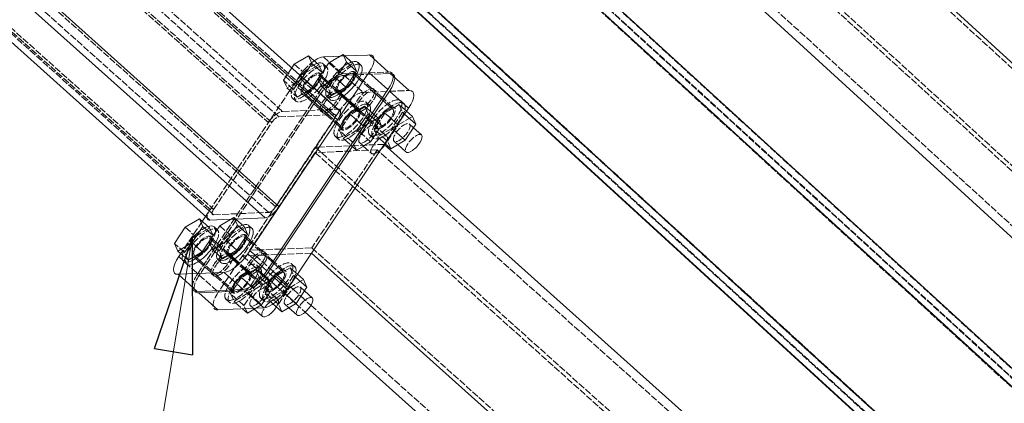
# Model space of a CAD drawing. Header units: millimetres. Extents: x -15129 to 9171, y -18789 to 5877.
# Tile 178 of 256: x -10965 to -10537, y -2488 to -2321. Entities that reach past the tile are written whole.
import ezdxf

# ---------------------------------------------------------------- set-up
doc = ezdxf.new("R2010")
doc.units = ezdxf.units.MM
doc.linetypes.add('ACAD_ISO02W100', pattern=[15, 12, -3])
for name, color, linetype in [('AS_Belki', 145, 'Continuous'), ('AS_Blachy', 30, 'Continuous'), ('AS_DIM_ON', 7, 'Continuous'), ('AS_Sruby', 9, 'Continuous')]:
    doc.layers.add(name, color=color, linetype=linetype)
doc.styles.add('Arial Narrow', font='ARIALN.TTF', dxfattribs={"height": 5})

msp = doc.modelspace()

# ---------------------------------------------------------------- linework, layer by layer
at = {"layer": 'AS_Belki', "color": 84, "linetype": 'ACAD_ISO02W100', "lineweight": 13, "ltscale": 0.25}
for p, q in [((-11963.73, -1171.94), (-9882.04, -3076.96)), ((-11922.32, -1201.97), (-9916.14, -3037.89)), ((-11996.27, -1207.22), (-9914.24, -3112.56)), ((-11996.11, -1211.45), (-9918.5, -3112.74)), ((-11922, -1210.43), (-9924.65, -3038.27)), ((-11954.54, -1245.72), (-9956.85, -3073.87)), ((-9882.27, -3072.7), (-10850.76, -2186.4)), ((-9918.15, -3040.12), (-10850.75, -2186.67)), ((-9922.41, -3040.31), (-10850.58, -2190.91)), ((-9907.88, -2914.56), (-10700.68, -2189.54)), ((-10743.42, -2195.07), (-9950.65, -2920.06)), ((-9948.4, -2919.77), (-10724.16, -2210.34)), ((-10739.21, -2222.67), (-9947.3, -2946.87)), ((-10837.8, -2271.72), (-9954.38, -3080.17)), ((-9954.61, -3075.91), (-10833.56, -2271.54)), ((-10856.44, -2404.85), (-10997.54, -2278.38)), ((-10853.36, -2402.43), (-10992.02, -2278.15)), ((-10956.09, -2276.65), (-10856.58, -2365.84)), ((-10855.08, -2365.78), (-10954.59, -2276.59)), ((-10852, -2363.36), (-10949.07, -2276.36)), ((-10945.04, -2276.19), (-10850.42, -2361)), ((-10927.62, -2275.46), (-10828.1, -2364.66)), ((-10828.02, -2362.36), (-10925.09, -2275.36)), ((-11021.52, -2279.38), (-10880.41, -2405.85)), ((-10881.83, -2403.61), (-11020.49, -2279.34)), ((-11018.99, -2279.28), (-10880.33, -2403.55)), ((-10852, -2363.36), (-10828.02, -2362.36)), ((-10850.42, -2361), (-10826.44, -2360)), ((-10880.33, -2403.55), (-10855.08, -2365.78)), ((-10853.36, -2402.43), (-10828.1, -2364.66)), ((-10834.72, -2376.48), (-10836.21, -2376.54)), ((-10836.21, -2376.54), (-10078.21, -3055.92)), ((-10834.55, -2376.47), (-10834.72, -2376.48)), ((-10820.96, -2375.91), (-10834.55, -2376.47)), ((-10806.24, -2375.29), (-10820.96, -2375.91)), ((-10836.29, -2378.84), (-10862.79, -2418.47)), ((-10809.32, -2377.72), (-10837.73, -2420.21)), ((-10836.13, -2378.83), (-10836.29, -2378.84)), ((-10836.29, -2378.84), (-10836.19, -2378.93)), ((-10836.19, -2378.93), (-10819.9, -2393.54)), ((-10809.32, -2377.72), (-10836.13, -2378.83)), ((-10808.41, -2378.53), (-10809.32, -2377.72)), ((-10051.31, -3057.1), (-10808.41, -2378.53)), ((-10819.9, -2393.54), (-10818.99, -2394.35)), ((-10818.99, -2394.35), (-10078.29, -3058.22)), ((-10880.41, -2405.85), (-10856.44, -2404.85)), ((-10872.86, -2407.83), (-10870.71, -2407.74)), ((-10863.14, -2419), (-10864.71, -2421.33)), ((-10863.7, -2417.65), (-10864.06, -2418.18)), ((-10862.79, -2418.47), (-10863.14, -2419)), ((-10862.19, -2423.52), (-10867.78, -2423.76)), ((-10867.78, -2423.76), (-10864.84, -2426.4)), ((-10860.72, -2421.17), (-10864.71, -2421.33)), ((-10864.71, -2421.33), (-10862.22, -2423.56)), ((-10862.22, -2423.56), (-10856.35, -2428.83)), ((-10858.28, -2423.36), (-10862.19, -2423.52)), ((-10859.82, -2421.13), (-10860.72, -2421.17)), ((-10850.95, -2420.76), (-10859.82, -2421.13)), ((-10857.53, -2423.33), (-10858.28, -2423.36)), ((-10857.38, -2423.32), (-10857.53, -2423.33)), ((-10852.53, -2423.12), (-10857.38, -2423.32)), ((-10837.81, -2422.51), (-10852.53, -2423.12)), ((-10837.73, -2420.21), (-10850.95, -2420.76)), ((-10837.73, -2420.21), (-10079.73, -3099.59)), ((-10864.84, -2426.4), (-10863.61, -2427.5)), ((-10863.61, -2427.5), (-10860.99, -2429.84)), ((-10860.99, -2429.84), (-10859.6, -2431.09)), ((-10859.6, -2431.09), (-10858.77, -2431.84)), ((-10858.77, -2431.84), (-10857.1, -2433.33)), ((-10856.35, -2428.83), (-10854.49, -2430.49)), ((-10854.49, -2430.49), (-10853.28, -2431.58)), ((-10853.28, -2431.58), (-10852.66, -2432.13)), ((-10852.66, -2432.13), (-10850.47, -2434.09)), ((-10857.1, -2433.33), (-10855.08, -2435.14)), ((-10855.08, -2435.14), (-10852.97, -2437.03)), ((-10850.47, -2434.09), (-10847.4, -2436.85)), ((-10847.4, -2436.84), (-10845.83, -2438.25)), ((-10852.97, -2437.03), (-10850.13, -2439.58)), ((-10850.13, -2439.58), (-10849.82, -2439.86)), ((-10849.82, -2439.86), (-10844.69, -2444.46)), ((-10845.83, -2438.25), (-10842.46, -2441.27)), ((-10844.69, -2444.46), (-10840.59, -2448.13)), ((-10842.46, -2441.27), (-10838.08, -2445.2)), ((-10838.08, -2445.2), (-10360.09, -2873.61))]:
    msp.add_line(p, q, dxfattribs=at)
at = {"layer": 'AS_Belki', "color": 145, "linetype": 'Continuous', "lineweight": 13, "ltscale": 0.25}
for p, q in [((-9905.62, -2914.27), (-10698.43, -2189.25)), ((-10742.24, -2225.15), (-9949.43, -2950.17)), ((-9880.26, -3070.47), (-10758.99, -2266.32)), ((-10842.05, -2271.89), (-9956.39, -3082.39)), ((-9920.51, -3114.97), (-10841.78, -2271.88)), ((-9912, -3114.59), (-10833.25, -2271.53)), ((-9879.8, -3078.99), (-10763.02, -2270.73)), ((-11001.56, -2278.55), (-10858.01, -2407.21)), ((-10990.52, -2278.09), (-10851.86, -2402.36)), ((-10826.6, -2364.59), (-10926.12, -2275.4)), ((-10826.44, -2360), (-10921.06, -2275.19)), ((-11025.54, -2279.55), (-10881.99, -2408.21)), ((-10851.86, -2402.36), (-10826.6, -2364.59)), ((-10048.23, -3054.67), (-10806.24, -2375.29)), ((-10881.99, -2408.21), (-10872.86, -2407.83)), ((-10870.71, -2407.74), (-10858.01, -2407.21)), ((-10837.81, -2422.51), (-10079.81, -3101.89)), ((-10840.59, -2448.13), (-10374.27, -2866.08))]:
    msp.add_line(p, q, dxfattribs=at)
at = {"layer": 'AS_Belki', "color": 145, "linetype": 'Continuous', "lineweight": 13, "ltscale": 0.25, "extrusion": (-0.68816, 0.61678, 0.382124)}
for centre, start, end in [((8988.94, -2478.54, 5993.98), 110.4226, 200.4226), ((9033.93, -2476.1, 5988.07), 20.4226, 110.4226)]:
    msp.add_arc(centre, 6, start, end, dxfattribs=at)
at = {"layer": 'AS_Belki', "color": 84, "linetype": 'ACAD_ISO02W100', "lineweight": 13, "ltscale": 0.25, "extrusion": (0.68816, -0.61678, -0.382124)}
for centre, radius, start, end in [((-9005.69, -2485.11, -6009.87), 6, 249.5774, 339.5774), ((-9005.69, -2485.11, -6009.87), 3, 249.5774, 339.5774), ((-9050.68, -2482.66, -6003.95), 6, 159.5774, 249.5774), ((-9050.68, -2482.66, -6003.95), 3, 159.5774, 249.5774)]:
    msp.add_arc(centre, radius, start, end, dxfattribs=at)
at = {"layer": 'AS_Belki', "color": 84, "linetype": 'ACAD_ISO02W100', "lineweight": 13, "ltscale": 0.25, "extrusion": (-0.68816, 0.61678, 0.382124)}
for centre, start, end in [((8988.94, -2478.54, 5993.98), 110.4226, 200.4226), ((9033.93, -2476.1, 5988.07), 20.4226, 110.4226)]:
    msp.add_arc(centre, 3, start, end, dxfattribs=at)
at = {"layer": 'AS_Blachy', "color": 145, "linetype": 'Continuous', "lineweight": 13, "ltscale": 0.25}
for p, q in [((-10828.47, -2337.14), (-10832.64, -2337.31)), ((-10825.51, -2337.01), (-10828.47, -2337.14)), ((-10813.48, -2336.51), (-10823.36, -2336.92)), ((-10812.65, -2336.48), (-10813.48, -2336.51)), ((-10804.4, -2343.88), (-10812.65, -2336.48)), ((-10826.6, -2364.59), (-10812.92, -2344.14)), ((-10812.92, -2344.14), (-10804.66, -2351.54)), ((-10803.71, -2344.49), (-10803.82, -2344.5)), ((-10795.45, -2351.9), (-10803.71, -2344.49)), ((-10857.28, -2430.22), (-10807.42, -2355.66)), ((-10856.59, -2430.84), (-10803.97, -2352.15)), ((-10807.42, -2355.66), (-10804.66, -2351.54)), ((-10803.97, -2352.15), (-10795.72, -2359.56)), ((-10846.25, -2435.12), (-10795.72, -2359.56)), ((-10865.54, -2422.82), (-10851.86, -2402.36)), ((-10883.81, -2406.58), (-10885.27, -2408.75)), ((-10894.62, -2422.73), (-10895.51, -2424.07)), ((-10865.54, -2422.82), (-10857.28, -2430.22)), ((-10895.78, -2431.73), (-10875.8, -2430.9)), ((-10895.78, -2431.73), (-10887.52, -2439.13)), ((-10867.54, -2438.3), (-10875.8, -2430.9)), ((-10856.59, -2430.84), (-10848.34, -2438.24)), ((-10848.34, -2438.24), (-10846.25, -2435.12)), ((-10887.52, -2439.13), (-10867.54, -2438.3)), ((-10886.83, -2439.75), (-10866.85, -2438.92)), ((-10886.83, -2439.75), (-10878.58, -2447.15)), ((-10858.59, -2446.32), (-10866.85, -2438.92)), ((-10878.58, -2447.15), (-10858.59, -2446.32))]:
    msp.add_line(p, q, dxfattribs=at)
at = {"layer": 'AS_Blachy', "color": 84, "linetype": 'ACAD_ISO02W100', "lineweight": 13, "ltscale": 0.25}
for p, q in [((-10832.64, -2337.31), (-10824.38, -2344.71)), ((-10823.36, -2336.92), (-10825.51, -2337.01)), ((-10842.89, -2345.39), (-10844.42, -2347.66)), ((-10834.64, -2352.79), (-10842.89, -2345.39)), ((-10833.91, -2345.15), (-10834.87, -2344.29)), ((-10833.88, -2345.18), (-10833.91, -2345.15)), ((-10831.94, -2346.92), (-10833.88, -2345.18)), ((-10830.13, -2348.54), (-10831.94, -2346.92)), ((-10824.38, -2344.71), (-10804.4, -2343.88)), ((-10819.52, -2345.15), (-10823.69, -2345.33)), ((-10823.69, -2345.33), (-10815.43, -2352.73)), ((-10818.93, -2344.52), (-10819.89, -2343.66)), ((-10819.35, -2345.15), (-10819.52, -2345.15)), ((-10819.18, -2345.14), (-10819.35, -2345.15)), ((-10818.76, -2345.12), (-10819.18, -2345.14)), ((-10816.95, -2346.29), (-10818.93, -2344.52)), ((-10818.28, -2345.1), (-10818.76, -2345.12)), ((-10816.36, -2345.02), (-10818.28, -2345.1)), ((-10811.63, -2351.06), (-10816.95, -2346.29)), ((-10803.82, -2344.5), (-10816.36, -2345.02)), ((-10844.42, -2347.66), (-10847.26, -2351.92)), ((-10826.62, -2351.69), (-10830.13, -2348.54)), ((-10887.26, -2431.47), (-10834.64, -2352.79)), ((-10847.26, -2351.92), (-10883.81, -2406.58)), ((-10841.19, -2353.73), (-10839.44, -2355.3)), ((-10839.44, -2355.3), (-10832.93, -2361.13)), ((-10835.47, -2355.68), (-10836.45, -2357.14)), ((-10833.95, -2353.4), (-10835.47, -2355.68)), ((-10825.69, -2360.81), (-10833.95, -2353.4)), ((-10826.2, -2353.11), (-10824.45, -2354.67)), ((-10825.44, -2352.74), (-10825.93, -2352.3)), ((-10823.8, -2354.21), (-10825.44, -2352.74)), ((-10824.45, -2354.67), (-10817.95, -2360.51)), ((-10818.89, -2358.61), (-10823.8, -2354.21)), ((-10815.43, -2352.73), (-10795.45, -2351.9)), ((-10807.08, -2355.14), (-10810.94, -2351.68)), ((-10802.68, -2359.08), (-10807.08, -2355.14)), ((-10836.8, -2357.67), (-10870.27, -2407.72)), ((-10836.45, -2357.14), (-10836.8, -2357.67)), ((-10817.67, -2359.71), (-10818.89, -2358.61)), ((-10825.69, -2360.81), (-10878.31, -2439.49)), ((-10832.24, -2361.75), (-10831.41, -2362.5)), ((-10831.41, -2362.5), (-10827.53, -2365.98)), ((-10817.26, -2361.12), (-10813.39, -2364.59)), ((-10827.53, -2365.98), (-10823.99, -2369.15)), ((-10813.39, -2364.59), (-10809, -2368.52)), ((-10885.27, -2408.75), (-10894.62, -2422.73)), ((-10870.44, -2407.98), (-10877.84, -2419.04)), ((-10870.27, -2407.72), (-10870.44, -2407.98)), ((-10881.27, -2415.96), (-10882.23, -2415.1)), ((-10866.28, -2415.34), (-10867.24, -2414.48)), ((-10864.31, -2417.11), (-10866.28, -2415.34)), ((-10881.24, -2415.99), (-10881.27, -2415.96)), ((-10879.29, -2417.74), (-10881.24, -2415.99)), ((-10878.19, -2419.57), (-10879.79, -2421.96)), ((-10877.49, -2419.35), (-10879.29, -2417.74)), ((-10877.84, -2419.04), (-10878.19, -2419.57)), ((-10873.97, -2422.51), (-10877.49, -2419.35)), ((-10858.99, -2421.88), (-10864.31, -2417.11)), ((-10895.51, -2424.07), (-10887.26, -2431.47)), ((-10879.79, -2421.96), (-10883.8, -2427.96)), ((-10873.56, -2423.92), (-10871.81, -2425.49)), ((-10872.8, -2423.56), (-10873.29, -2423.12)), ((-10871.16, -2425.03), (-10872.8, -2423.56)), ((-10854.43, -2425.96), (-10858.3, -2422.5)), ((-10888.55, -2424.55), (-10886.8, -2426.12)), ((-10886.8, -2426.12), (-10880.29, -2431.95)), ((-10883.8, -2427.96), (-10884.16, -2428.48)), ((-10871.81, -2425.49), (-10865.3, -2431.32)), ((-10866.25, -2429.43), (-10871.16, -2425.03)), ((-10850.04, -2429.9), (-10854.43, -2425.96)), ((-10884.16, -2428.48), (-10886.57, -2432.09)), ((-10886.57, -2432.09), (-10878.31, -2439.49)), ((-10879.6, -2432.57), (-10872.95, -2438.53)), ((-10865.03, -2430.52), (-10866.25, -2429.43)), ((-10864.61, -2431.94), (-10861.46, -2434.76)), ((-10861.46, -2434.76), (-10856.36, -2439.34)), ((-10872.95, -2438.53), (-10871.34, -2439.97))]:
    msp.add_line(p, q, dxfattribs=at)
at = {"layer": 'AS_Blachy', "color": 84, "linetype": 'ACAD_ISO02W100', "lineweight": 13, "ltscale": 0.25, "extrusion": (-0.68816, 0.61678, 0.382124)}
for centre in [(8982.87, -2484.95, 6009.48), (8972.4, -2480.84, 5999.55), (8982.87, -2480.71, 5999.23), (8972.4, -2476.61, 5989.3), (8972.4, -2476.25, 5988.45), (8982.87, -2480.36, 5998.37), (8982.87, -2476.12, 5988.13), (8972.4, -2472.01, 5978.2), (9067.22, -2480.36, 5998.39), (9056.75, -2476.26, 5988.46), (9067.22, -2476.12, 5988.14), (9067.22, -2475.77, 5987.28), (9056.75, -2472.02, 5978.21), (9056.75, -2471.67, 5977.36), (9067.22, -2471.53, 5977.04), (9056.75, -2467.43, 5967.11)]:
    msp.add_circle(centre, 6, dxfattribs=at)
at = {"layer": 'AS_Blachy', "color": 145, "linetype": 'Continuous', "lineweight": 13, "ltscale": 0.25, "extrusion": (-0.68816, 0.61678, 0.382124)}
for centre, start, end in [((8979.93, -2485.89, 6011.75), 200.4226, 235.2921), ((8965.97, -2480.41, 5998.51), 110.4226, 200.4226), ((8965.97, -2476.18, 5988.26), 110.4226, 200.4226), ((8965.97, -2471.59, 5977.16), 110.4226, 200.4226), ((9073.65, -2480.79, 5999.43), 290.4226, 20.4226), ((9059.69, -2475.32, 5986.19), 20.4226, 110.4226), ((9059.69, -2471.08, 5975.94), 20.4226, 110.4226), ((9059.69, -2470.73, 5975.09), 20.4226, 110.4226), ((9073.65, -2476.2, 5988.32), 7.8784, 20.4226), ((9059.69, -2466.49, 5964.84), 20.4226, 110.4226)]:
    msp.add_arc(centre, 10, start, end, dxfattribs=at)
at = {"layer": 'AS_Blachy', "color": 84, "linetype": 'ACAD_ISO02W100', "lineweight": 13, "ltscale": 0.25, "extrusion": (-0.68816, 0.61678, 0.382124)}
for centre, start, end in [((8979.93, -2485.89, 6011.75), 235.2921, 290.4226), ((8979.93, -2481.65, 6001.5), 200.4226, 290.4226), ((8979.93, -2481.3, 6000.65), 200.4226, 290.4226), ((8979.93, -2477.06, 5990.4), 200.4226, 290.4226), ((9073.65, -2476.55, 5989.18), 290.4226, 20.4226), ((9073.65, -2476.2, 5988.32), 290.4226, 7.8784), ((9073.65, -2471.96, 5978.08), 290.4226, 20.4226)]:
    msp.add_arc(centre, 10, start, end, dxfattribs=at)
at = {"layer": 'AS_Blachy', "color": 145, "linetype": 'Continuous', "lineweight": 13, "ltscale": 0.25, "extrusion": (0.68816, -0.61678, -0.382124)}
msp.add_arc((-8965.97, -2475.82, -5987.41), 10, 339.5774, 69.5774, dxfattribs=at)
at = {"layer": 'AS_DIM_ON', "color": 0, "linetype": 'ByBlock', "lineweight": -2}
for p, q in [((-10906.01, -2464.01), (-10889.61, -2416.05)), ((-10889.61, -2416.05), (-10889.57, -2466.74)), ((-10906.01, -2464.01), (-10889.57, -2466.74))]:
    msp.add_line(p, q, dxfattribs=at)
at = {"layer": 'AS_DIM_ON', "color": 7, "lineweight": 13}
msp.add_lwpolyline([(-10889.61, -2416.05), (-10979.68, -2959.71), (-11763.1, -2959.71)], dxfattribs=at)
at = {"layer": 'AS_Sruby', "color": 145, "linetype": 'Continuous', "lineweight": 13, "ltscale": 0.25}
for p, q in [((-10839.14, -2336.84), (-10845.32, -2340.49)), ((-10839.14, -2336.84), (-10837.63, -2340.17)), ((-10834.73, -2340.78), (-10839.14, -2336.84)), ((-10824.15, -2336.21), (-10830.33, -2339.87)), ((-10824.15, -2336.21), (-10822.64, -2339.55)), ((-10819.75, -2340.16), (-10824.15, -2336.21)), ((-10845.32, -2340.49), (-10846.4, -2342.11)), ((-10837.63, -2340.17), (-10841.73, -2346.3)), ((-10837.63, -2340.17), (-10833.23, -2344.12)), ((-10830.33, -2339.87), (-10835.01, -2346.86)), ((-10833.23, -2344.12), (-10834.73, -2340.78)), ((-10831.43, -2341.51), (-10832.64, -2340.43)), ((-10822.64, -2339.55), (-10827.32, -2346.54)), ((-10822.64, -2339.55), (-10818.24, -2343.49)), ((-10818.24, -2343.49), (-10819.75, -2340.16)), ((-10816.27, -2341.03), (-10817.65, -2339.8)), ((-10837.32, -2350.25), (-10833.23, -2344.12)), ((-10835.01, -2346.86), (-10833.5, -2350.19)), ((-10827.32, -2346.54), (-10833.5, -2350.19)), ((-10827.32, -2346.54), (-10822.92, -2350.49)), ((-10822.92, -2350.49), (-10818.24, -2343.49)), ((-10833.5, -2350.19), (-10829.1, -2354.14)), ((-10829.1, -2354.14), (-10822.92, -2350.49)), ((-10831.19, -2354.5), (-10829.82, -2355.73)), ((-10797.44, -2362.13), (-10792.5, -2366.56)), ((-10794.01, -2363.23), (-10796.61, -2360.89)), ((-10792.5, -2366.56), (-10794.01, -2363.23)), ((-10797.18, -2373.55), (-10792.5, -2366.56)), ((-10790.07, -2371.23), (-10793.54, -2368.12)), ((-10802.12, -2369.13), (-10797.18, -2373.55)), ((-10805.96, -2374.88), (-10803.36, -2377.21)), ((-10803.36, -2377.21), (-10797.18, -2373.55)), ((-10800.35, -2375.43), (-10796.84, -2378.58)), ((-10886.49, -2407.65), (-10892.68, -2411.31)), ((-10884.99, -2410.99), (-10889.66, -2417.98)), ((-10886.49, -2407.65), (-10884.99, -2410.99)), ((-10882.09, -2411.6), (-10886.49, -2407.65)), ((-10884.99, -2410.99), (-10880.58, -2414.94)), ((-10877.69, -2410.68), (-10882.36, -2417.68)), ((-10878.79, -2412.32), (-10879.99, -2411.24)), ((-10871.51, -2407.03), (-10877.69, -2410.68)), ((-10870, -2410.36), (-10874.68, -2417.36)), ((-10871.51, -2407.03), (-10870, -2410.36)), ((-10867.1, -2410.98), (-10871.51, -2407.03)), ((-10870, -2410.36), (-10865.6, -2414.31)), ((-10865.6, -2414.31), (-10867.1, -2410.98)), ((-10863.63, -2411.85), (-10865.01, -2410.62)), ((-10892.68, -2411.31), (-10897.35, -2418.3)), ((-10885.26, -2421.93), (-10880.58, -2414.94)), ((-10880.58, -2414.94), (-10882.09, -2411.6)), ((-10870.27, -2421.3), (-10865.6, -2414.31)), ((-10897.35, -2418.3), (-10895.84, -2421.64)), ((-10889.66, -2417.98), (-10895.84, -2421.64)), ((-10889.66, -2417.98), (-10885.26, -2421.93)), ((-10882.36, -2417.68), (-10880.86, -2421.01)), ((-10874.68, -2417.36), (-10880.86, -2421.01)), ((-10874.68, -2417.36), (-10870.27, -2421.3)), ((-10895.84, -2421.64), (-10891.44, -2425.58)), ((-10891.44, -2425.58), (-10885.26, -2421.93)), ((-10880.86, -2421.01), (-10876.45, -2424.96)), ((-10876.45, -2424.96), (-10870.27, -2421.3)), ((-10893.54, -2425.94), (-10892.16, -2427.18)), ((-10878.55, -2425.32), (-10877.18, -2426.55)), ((-10841.37, -2434.04), (-10843.97, -2431.71)), ((-10844.8, -2432.95), (-10839.86, -2437.38)), ((-10839.86, -2437.38), (-10841.37, -2434.04)), ((-10849.71, -2439.73), (-10844.53, -2444.37)), ((-10844.53, -2444.37), (-10839.86, -2437.38)), ((-10837.42, -2442.05), (-10840.9, -2438.93)), ((-10854.71, -2444.44), (-10850.72, -2448.03)), ((-10850.72, -2448.03), (-10844.53, -2444.37)), ((-10867.87, -2446.71), (-10865.7, -2448.65)), ((-10865.7, -2448.65), (-10862, -2446.46)), ((-10862.7, -2446.87), (-10859.18, -2450.02)), ((-10847.71, -2446.25), (-10844.2, -2449.4))]:
    msp.add_line(p, q, dxfattribs=at)
at = {"layer": 'AS_Sruby', "color": 84, "linetype": 'ACAD_ISO02W100', "lineweight": 13, "ltscale": 0.25}
for p, q in [((-10846.4, -2342.11), (-10849.99, -2347.48)), ((-10845.32, -2340.49), (-10840.91, -2344.44)), ((-10840.91, -2344.44), (-10834.73, -2340.78)), ((-10831.26, -2341.66), (-10831.43, -2341.51)), ((-10830.33, -2339.87), (-10825.93, -2343.81)), ((-10825.93, -2343.81), (-10819.75, -2340.16)), ((-10845.59, -2351.43), (-10840.91, -2344.44)), ((-10841.73, -2346.3), (-10842.31, -2347.16)), ((-10830.6, -2350.81), (-10835.01, -2346.86)), ((-10834.27, -2345.67), (-10834.65, -2345.33)), ((-10834.23, -2345.7), (-10834.27, -2345.67)), ((-10833.87, -2346.03), (-10834.23, -2345.7)), ((-10832.24, -2347.49), (-10833.87, -2346.03)), ((-10830.6, -2350.81), (-10825.93, -2343.81)), ((-10819.28, -2345.05), (-10819.66, -2344.71)), ((-10818.88, -2345.41), (-10819.28, -2345.05)), ((-10817.25, -2346.86), (-10818.88, -2345.41)), ((-10809.93, -2353.43), (-10817.25, -2346.86)), ((-10849.99, -2347.48), (-10848.49, -2350.82)), ((-10845.59, -2351.43), (-10849.99, -2347.48)), ((-10843.91, -2348.11), (-10848.49, -2350.82)), ((-10848.49, -2350.82), (-10844.08, -2354.77)), ((-10842.31, -2347.16), (-10843.91, -2348.11)), ((-10842.31, -2347.16), (-10837.9, -2351.11)), ((-10839.51, -2352.06), (-10837.9, -2351.11)), ((-10837.9, -2351.11), (-10837.32, -2350.25)), ((-10830.45, -2349.1), (-10832.24, -2347.49)), ((-10829.1, -2354.14), (-10830.6, -2350.81)), ((-10826.52, -2352.62), (-10830.45, -2349.1)), ((-10846.18, -2355.12), (-10844.81, -2356.36)), ((-10844.08, -2354.77), (-10845.59, -2351.43)), ((-10844.08, -2354.77), (-10839.51, -2352.06)), ((-10841.42, -2352.68), (-10841.08, -2352.99)), ((-10841.08, -2352.99), (-10840.58, -2353.44)), ((-10840.58, -2353.44), (-10838.92, -2354.92)), ((-10838.92, -2354.92), (-10831.63, -2361.45)), ((-10826.05, -2353.03), (-10826.52, -2352.62)), ((-10826.09, -2352.36), (-10826.43, -2352.06)), ((-10826.09, -2352.36), (-10825.59, -2352.81)), ((-10824.92, -2354.05), (-10826.05, -2353.03)), ((-10825.59, -2352.81), (-10823.93, -2354.3)), ((-10824.33, -2354.58), (-10824.92, -2354.05)), ((-10819.04, -2359.32), (-10824.33, -2354.58)), ((-10823.93, -2354.3), (-10816.65, -2360.83)), ((-10807.43, -2355.67), (-10809.93, -2353.43)), ((-10802.45, -2360.13), (-10807.43, -2355.67)), ((-10817.44, -2360.75), (-10819.04, -2359.32)), ((-10814.78, -2358.67), (-10817.35, -2360.19)), ((-10814.78, -2358.67), (-10814.31, -2359.7)), ((-10813.97, -2359.39), (-10814.78, -2358.67)), ((-10814.31, -2359.7), (-10813.27, -2362.01)), ((-10812.84, -2358.17), (-10814.06, -2357.08)), ((-10812.34, -2360.86), (-10813.97, -2359.39)), ((-10812.68, -2358.31), (-10812.84, -2358.17)), ((-10802.8, -2359.82), (-10805.97, -2361.7)), ((-10799.79, -2358.05), (-10802.8, -2359.82)), ((-10799.79, -2358.05), (-10798.28, -2361.38)), ((-10797.35, -2360.23), (-10799.79, -2358.05)), ((-10797.69, -2357.69), (-10799.07, -2356.45)), ((-10831.63, -2361.45), (-10830.51, -2362.46)), ((-10830.51, -2362.46), (-10827.17, -2365.45)), ((-10820.96, -2362.33), (-10824.59, -2367.76)), ((-10817.78, -2360.45), (-10820.96, -2362.33)), ((-10820.96, -2362.33), (-10815.18, -2367.51)), ((-10814.4, -2363.69), (-10817.95, -2369)), ((-10817.35, -2360.19), (-10817.78, -2360.45)), ((-10816.65, -2360.83), (-10813.04, -2364.06)), ((-10815.18, -2367.51), (-10809, -2363.85)), ((-10814.04, -2363.16), (-10814.4, -2363.69)), ((-10813.27, -2362.01), (-10814.04, -2363.16)), ((-10813.27, -2362.01), (-10812.81, -2362.42)), ((-10813.04, -2364.06), (-10809.23, -2367.48)), ((-10812.81, -2362.42), (-10812.27, -2362.91)), ((-10811.44, -2361.67), (-10812.34, -2360.86)), ((-10812.27, -2362.91), (-10810.91, -2364.12)), ((-10810.04, -2362.92), (-10811.44, -2361.67)), ((-10810.91, -2364.12), (-10809.45, -2365.43)), ((-10809, -2363.85), (-10810.04, -2362.92)), ((-10805.97, -2361.7), (-10809.61, -2367.14)), ((-10808.9, -2364.07), (-10809, -2363.85)), ((-10808.36, -2365.27), (-10808.9, -2364.07)), ((-10805.97, -2361.7), (-10800.19, -2366.88)), ((-10798.28, -2361.38), (-10802.96, -2368.37)), ((-10800.19, -2366.88), (-10794.01, -2363.23)), ((-10798.28, -2361.38), (-10797.82, -2361.79)), ((-10797.82, -2361.79), (-10797.44, -2362.13)), ((-10796.61, -2360.89), (-10797.35, -2360.23)), ((-10827.17, -2365.45), (-10824.21, -2368.1)), ((-10824.95, -2368.29), (-10825.63, -2369.32)), ((-10824.88, -2368.19), (-10824.95, -2368.29)), ((-10824.59, -2367.76), (-10824.88, -2368.19)), ((-10819.85, -2374.5), (-10815.18, -2367.51)), ((-10809.96, -2367.66), (-10810.65, -2368.69)), ((-10810.09, -2367.34), (-10810.28, -2367.17)), ((-10809.87, -2367.54), (-10810.09, -2367.34)), ((-10809.89, -2367.56), (-10809.96, -2367.66)), ((-10809.61, -2367.14), (-10809.89, -2367.56)), ((-10808.53, -2368.74), (-10809.87, -2367.54)), ((-10809.78, -2370.61), (-10807.71, -2367.51)), ((-10809.45, -2365.43), (-10808.83, -2365.98)), ((-10802.96, -2368.37), (-10809.14, -2372.03)), ((-10808.83, -2365.98), (-10807.49, -2367.19)), ((-10807.49, -2367.19), (-10808.36, -2365.27)), ((-10807.71, -2367.51), (-10807.49, -2367.19)), ((-10804.87, -2373.87), (-10800.19, -2366.88)), ((-10802.96, -2368.37), (-10802.65, -2368.65)), ((-10793.54, -2368.12), (-10795.3, -2366.54)), ((-10827.6, -2371.78), (-10826.23, -2373.01)), ((-10825.63, -2369.32), (-10824.13, -2372.65)), ((-10819.85, -2374.5), (-10825.63, -2369.32)), ((-10817.95, -2369), (-10824.13, -2372.65)), ((-10824.13, -2372.65), (-10823.45, -2373.26)), ((-10817.95, -2369), (-10817.64, -2369.27)), ((-10817.64, -2369.27), (-10816.94, -2369.9)), ((-10816.94, -2369.9), (-10812.17, -2374.18)), ((-10812.61, -2371.15), (-10811.24, -2372.39)), ((-10812.17, -2374.18), (-10811.05, -2372.51)), ((-10811.05, -2372.51), (-10809.78, -2370.61)), ((-10810.65, -2368.69), (-10809.14, -2372.03)), ((-10804.87, -2373.87), (-10810.65, -2368.69)), ((-10809.14, -2372.03), (-10808.46, -2372.64)), ((-10805.75, -2371.24), (-10808.53, -2368.74)), ((-10808.46, -2372.64), (-10805.96, -2374.88)), ((-10805.05, -2371.86), (-10805.75, -2371.24)), ((-10802.65, -2368.65), (-10802.12, -2369.13)), ((-10823.45, -2373.26), (-10820.79, -2375.65)), ((-10820.79, -2375.65), (-10820.52, -2375.89)), ((-10820.52, -2375.89), (-10818.35, -2377.83)), ((-10818.35, -2377.83), (-10819.85, -2374.5)), ((-10818.35, -2377.83), (-10814.64, -2375.64)), ((-10817.06, -2374.52), (-10815.75, -2375.69)), ((-10815.75, -2375.69), (-10815.34, -2376.06)), ((-10815.34, -2376.06), (-10811.83, -2379.2)), ((-10814.64, -2375.64), (-10812.17, -2374.18)), ((-10803.36, -2377.21), (-10804.87, -2373.87)), ((-10802.07, -2373.89), (-10800.35, -2375.43)), ((-10877.69, -2410.68), (-10873.28, -2414.63)), ((-10873.28, -2414.63), (-10867.1, -2410.98)), ((-10892.95, -2422.25), (-10888.27, -2415.26)), ((-10892.68, -2411.31), (-10888.27, -2415.26)), ((-10888.27, -2415.26), (-10882.09, -2411.6)), ((-10878.62, -2412.48), (-10878.79, -2412.32)), ((-10877.96, -2421.62), (-10873.28, -2414.63)), ((-10866.64, -2415.87), (-10867.02, -2415.53)), ((-10892.95, -2422.25), (-10897.35, -2418.3)), ((-10877.96, -2421.62), (-10882.36, -2417.68)), ((-10881.62, -2416.49), (-10882, -2416.15)), ((-10881.59, -2416.52), (-10881.62, -2416.49)), ((-10881.22, -2416.85), (-10881.59, -2416.52)), ((-10879.6, -2418.31), (-10881.22, -2416.85)), ((-10873.88, -2423.43), (-10879.6, -2418.31)), ((-10866.23, -2416.23), (-10866.64, -2415.87)), ((-10864.61, -2417.68), (-10866.23, -2416.23)), ((-10857.29, -2424.24), (-10864.61, -2417.68)), ((-10891.44, -2425.58), (-10892.95, -2422.25)), ((-10888.78, -2423.5), (-10888.43, -2423.81)), ((-10888.43, -2423.81), (-10887.94, -2424.25)), ((-10876.45, -2424.96), (-10877.96, -2421.62)), ((-10873.41, -2423.85), (-10873.88, -2423.43)), ((-10873.79, -2422.88), (-10873.45, -2423.18)), ((-10873.45, -2423.18), (-10872.95, -2423.63)), ((-10872.28, -2424.87), (-10873.41, -2423.85)), ((-10872.95, -2423.63), (-10871.29, -2425.12)), ((-10887.94, -2424.25), (-10886.27, -2425.74)), ((-10886.27, -2425.74), (-10878.99, -2432.27)), ((-10871.68, -2425.4), (-10872.28, -2424.87)), ((-10866.39, -2430.14), (-10871.68, -2425.4)), ((-10871.29, -2425.12), (-10864, -2431.65)), ((-10860.2, -2428.98), (-10861.41, -2427.9)), ((-10854.78, -2426.49), (-10857.29, -2424.24)), ((-10849.81, -2430.95), (-10854.78, -2426.49)), ((-10845.05, -2428.5), (-10846.42, -2427.27)), ((-10878.99, -2432.27), (-10872.05, -2438.49)), ((-10865.14, -2431.27), (-10868.31, -2433.14)), ((-10864.8, -2431.57), (-10866.39, -2430.14)), ((-10864.71, -2431.01), (-10865.14, -2431.27)), ((-10862.13, -2429.49), (-10864.71, -2431.01)), ((-10864, -2431.65), (-10861.04, -2434.3)), ((-10862.13, -2429.49), (-10861.67, -2430.52)), ((-10861.33, -2430.21), (-10862.13, -2429.49)), ((-10861.67, -2430.52), (-10860.63, -2432.82)), ((-10859.69, -2431.68), (-10861.33, -2430.21)), ((-10860.04, -2429.13), (-10860.2, -2428.98)), ((-10859.1, -2432.2), (-10859.69, -2431.68)), ((-10857.4, -2433.73), (-10859.1, -2432.2)), ((-10853.33, -2432.52), (-10856.96, -2437.96)), ((-10847.15, -2428.86), (-10853.33, -2432.52)), ((-10853.33, -2432.52), (-10847.55, -2437.7)), ((-10845.64, -2432.2), (-10850.32, -2439.19)), ((-10847.15, -2428.86), (-10845.64, -2432.2)), ((-10844.71, -2431.05), (-10847.15, -2428.86)), ((-10845.64, -2432.2), (-10845.18, -2432.61)), ((-10845.18, -2432.61), (-10844.8, -2432.95)), ((-10843.97, -2431.71), (-10844.71, -2431.05)), ((-10868.31, -2433.14), (-10871.88, -2438.48)), ((-10868.31, -2433.14), (-10862.53, -2438.32)), ((-10862.74, -2435.98), (-10865.3, -2439.81)), ((-10861.75, -2434.51), (-10862.74, -2435.98)), ((-10862.53, -2438.32), (-10856.35, -2434.67)), ((-10861.4, -2433.98), (-10861.75, -2434.51)), ((-10860.63, -2432.82), (-10861.4, -2433.98)), ((-10861.04, -2434.3), (-10856.58, -2438.29)), ((-10860.63, -2432.82), (-10860.17, -2433.24)), ((-10860.17, -2433.24), (-10860.11, -2433.29)), ((-10860.11, -2433.29), (-10858.26, -2434.94)), ((-10858.26, -2434.94), (-10856.81, -2436.24)), ((-10856.35, -2434.67), (-10857.4, -2433.73)), ((-10856.81, -2436.24), (-10856.19, -2436.8)), ((-10856.25, -2434.89), (-10856.35, -2434.67)), ((-10855.71, -2436.09), (-10856.25, -2434.89)), ((-10856.19, -2436.8), (-10854.85, -2438)), ((-10854.85, -2438), (-10855.71, -2436.09)), ((-10847.55, -2437.7), (-10841.37, -2434.04)), ((-10872.3, -2439.11), (-10872.99, -2440.13)), ((-10872.99, -2440.13), (-10871.48, -2443.47)), ((-10867.21, -2445.32), (-10872.99, -2440.13)), ((-10872.23, -2439), (-10872.3, -2439.11)), ((-10871.95, -2438.58), (-10872.23, -2439)), ((-10872.05, -2438.49), (-10871.57, -2438.92)), ((-10871.88, -2438.48), (-10871.95, -2438.58)), ((-10865.3, -2439.81), (-10871.48, -2443.47)), ((-10867.21, -2445.32), (-10862.53, -2438.32)), ((-10865.3, -2439.81), (-10864.99, -2440.09)), ((-10864.99, -2440.09), (-10859.52, -2445)), ((-10857.32, -2438.48), (-10858, -2439.51)), ((-10858, -2439.51), (-10856.5, -2442.85)), ((-10852.22, -2444.69), (-10858, -2439.51)), ((-10857.45, -2438.16), (-10857.64, -2437.99)), ((-10857.23, -2438.35), (-10857.45, -2438.16)), ((-10857.25, -2438.38), (-10857.32, -2438.48)), ((-10856.96, -2437.96), (-10857.25, -2438.38)), ((-10855.89, -2439.56), (-10857.23, -2438.35)), ((-10857.14, -2441.43), (-10855.06, -2438.33)), ((-10850.32, -2439.19), (-10856.5, -2442.85)), ((-10853.1, -2442.05), (-10855.89, -2439.56)), ((-10855.06, -2438.33), (-10854.85, -2438)), ((-10852.22, -2444.69), (-10847.55, -2437.7)), ((-10850.32, -2439.19), (-10850.01, -2439.46)), ((-10850.01, -2439.46), (-10849.71, -2439.73)), ((-10840.9, -2438.93), (-10842.65, -2437.36)), ((-10874.96, -2442.59), (-10873.58, -2443.83)), ((-10871.48, -2443.47), (-10870.8, -2444.08)), ((-10870.8, -2444.08), (-10867.87, -2446.71)), ((-10865.7, -2448.65), (-10867.21, -2445.32)), ((-10864.41, -2445.33), (-10863.11, -2446.51)), ((-10862, -2446.46), (-10859.52, -2445)), ((-10859.97, -2441.97), (-10858.59, -2443.2)), ((-10859.52, -2445), (-10858.4, -2443.32)), ((-10858.4, -2443.32), (-10857.14, -2441.43)), ((-10856.5, -2442.85), (-10855.82, -2443.46)), ((-10855.82, -2443.46), (-10854.71, -2444.44)), ((-10852.42, -2442.67), (-10853.1, -2442.05)), ((-10850.72, -2448.03), (-10852.22, -2444.69)), ((-10849.43, -2444.71), (-10847.71, -2446.25)), ((-10863.11, -2446.51), (-10862.7, -2446.87))]:
    msp.add_line(p, q, dxfattribs=at)
at = {"layer": 'AS_Sruby', "color": 84, "linetype": 'ACAD_ISO02W100', "lineweight": 13, "ltscale": 0.25, "extrusion": (-0.68816, 0.61678, 0.382124)}
for centre, radius in [((8982.87, -2484.95, 6009.48), 5), ((8972.4, -2480.84, 5999.55), 5), ((8982.87, -2476.12, 5988.13), 10), ((8972.4, -2472.01, 5978.2), 10), ((8982.87, -2475.41, 5986.42), 10), ((8972.4, -2471.31, 5976.49), 10), ((8972.4, -2472.01, 5978.2), 5), ((8982.87, -2476.12, 5988.13), 5), ((8982.87, -2472.45, 5979.25), 5), ((8972.4, -2468.34, 5969.32), 5), ((9067.22, -2480.36, 5998.39), 5), ((9056.75, -2476.26, 5988.46), 5), ((9067.22, -2471.53, 5977.04), 10), ((9067.22, -2470.83, 5975.33), 10), ((9056.75, -2467.43, 5967.11), 10), ((9056.75, -2466.72, 5965.4), 10), ((9067.22, -2471.53, 5977.04), 5), ((9056.75, -2467.43, 5967.11), 5), ((9056.75, -2463.76, 5958.23), 5), ((9067.22, -2467.86, 5968.16), 5)]:
    msp.add_circle(centre, radius, dxfattribs=at)
at = {"layer": 'AS_Sruby', "color": 145, "linetype": 'Continuous', "lineweight": 13, "ltscale": 0.25, "extrusion": (-0.68816, 0.61678, 0.382124)}
for centre, radius, start, end in [((8972.4, -2481.55, 6001.26), 10, 326.6605, 213.4095), ((8982.87, -2485.65, 6011.18), 10, 148.8185, 213.4095), ((8972.4, -2480.84, 5999.55), 10, 357.9226, 177.9226), ((8982.87, -2485.65, 6011.18), 10, 87.4276, 108.7293), ((8982.87, -2484.95, 6009.48), 10, 87.4276, 103.6491), ((8972.4, -2465.66, 5962.83), 5, 357.9226, 177.9226), ((8982.87, -2469.76, 5972.76), 5, 109.2852, 115.7471), ((9067.22, -2481.07, 6000.09), 10, 148.8185, 213.4096), ((9056.75, -2476.96, 5990.17), 10, 326.6604, 213.4095), ((9056.75, -2476.26, 5988.46), 10, 357.9226, 177.9226), ((9067.22, -2481.07, 6000.09), 10, 326.6604, 108.7293), ((9067.22, -2480.36, 5998.39), 10, 357.9226, 103.6492), ((9056.75, -2461.07, 5951.74), 5, 357.9226, 177.9226), ((9067.22, -2465.18, 5961.67), 5, 357.9226, 115.747)]:
    msp.add_arc(centre, radius, start, end, dxfattribs=at)
at = {"layer": 'AS_Sruby', "color": 84, "linetype": 'ACAD_ISO02W100', "lineweight": 13, "ltscale": 0.25, "extrusion": (-0.68816, 0.61678, 0.382124)}
for centre, radius, start, end in [((8982.87, -2485.65, 6011.18), 10, 213.4095, 87.4276), ((8982.87, -2484.95, 6009.48), 10, 103.6491, 87.4276), ((8982.87, -2485.65, 6011.18), 10, 108.7293, 148.8185), ((8972.4, -2481.55, 6001.26), 10, 213.4095, 326.6605), ((8972.4, -2480.84, 5999.55), 10, 177.9226, 357.9226), ((8982.87, -2469.76, 5972.76), 5, 115.7471, 109.2852), ((8972.4, -2465.66, 5962.83), 5, 177.9226, 357.9226), ((9067.22, -2481.07, 6000.09), 10, 213.4096, 326.6604), ((9056.75, -2476.96, 5990.17), 10, 213.4095, 326.6604), ((9056.75, -2476.26, 5988.46), 10, 177.9226, 357.9226), ((9067.22, -2480.36, 5998.39), 10, 103.6492, 357.9226), ((9067.22, -2481.07, 6000.09), 10, 108.7293, 148.8185), ((9067.22, -2465.18, 5961.67), 5, 115.747, 357.9226), ((9056.75, -2461.07, 5951.74), 5, 177.9226, 357.9226)]:
    msp.add_arc(centre, radius, start, end, dxfattribs=at)

# ---------------------------------------------------------------- texts
at = {"layer": 'AS_DIM_ON', "color": 7, "lineweight": 13, "style": 'Arial Narrow', "width": 0.8}
msp.add_text('4xM10x45 10.9', height=125, dxfattribs=at).set_placement((-11764.4, -2584.71))

doc.saveas('drawing.dxf')
